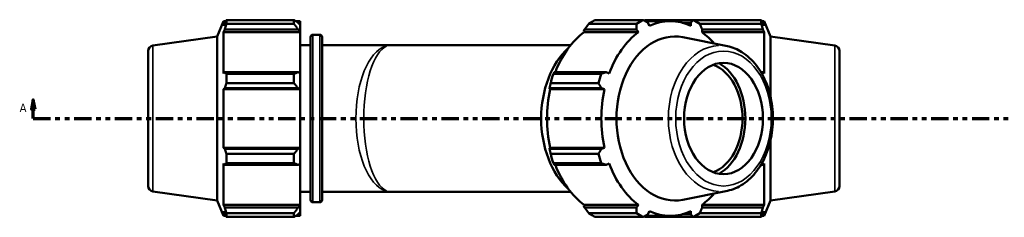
# Model space of a CAD drawing. Header units: inches. Extents: x 0.1 to 68.7, y -24.6 to 44.1.
# Tile 7 of 9: x 15.8 to 36.7, y 30.4 to 34.6. Entities that reach past the tile are written whole.
import ezdxf

# ---------------------------------------------------------------- set-up
doc = ezdxf.new("R2010")
doc.units = ezdxf.units.IN
doc.header["$MEASUREMENT"] = 0
doc.linetypes.add('DOUBLE_DASH_CHAIN', pattern=[1.2403, 0.6614, -0.0827, 0.1654, -0.0827, 0.1654, -0.0827])
for name, color, linetype, lineweight in [('Section Line (ANSI)', 7, 'DOUBLE_DASH_CHAIN', 70), ('Visible (ANSI)', 7, 'Continuous', 50), ('Visible Narrow (ANSI)', 7, 'Continuous', 35)]:
    doc.layers.add(name, color=color, linetype=linetype, lineweight=lineweight)
doc.styles.add('Label Text (ANSI)', font='tahoma.ttf')

# ---------------------------------------------------------------- blocks, each defined once
blk = doc.blocks.new('2dTransSection0')
at = {"layer": 'Section Line (ANSI)', "linetype": 'Continuous'}
for p, q in [((16.098, 32.86), (16.058, 32.663)), ((16.098, 32.663), (16.098, 32.86)), ((16.137, 32.663), (16.098, 32.86)), ((16.058, 32.663), (16.137, 32.663)), ((16.098, 32.466), (16.098, 32.663)), ((16.098, 32.466), (16.466, 32.466))]:
    blk.add_line(p, q, dxfattribs=at)
at = {"layer": 'Section Line (ANSI)', "linetype": 'DOUBLE_DASH_CHAIN', "ltscale": 0.55435}
blk.add_line((16.098, 32.466), (46.719, 32.466), dxfattribs=at)
at = {"layer": 'Section Line (ANSI)', "linetype": 'Continuous', "flags": 128}
blk.add_lwpolyline([(16.137, 32.663), (16.098, 32.86), (16.058, 32.663), (16.137, 32.663)], dxfattribs=at)
at = {"layer": 'Section Line (ANSI)'}
blk.add_solid([(16.137, 32.663), (16.098, 32.86), (16.058, 32.663), (16.137, 32.663)], dxfattribs=at)
at = {"layer": 'Section Line (ANSI)', "insert": (15.808, 32.604), "char_height": 0.18, "attachment_point": 7, "style": 'Label Text (ANSI)'}
blk.add_mtext('A', dxfattribs=at)

msp = doc.modelspace()

# ---------------------------------------------------------------- linework, layer by layer
at = {"layer": 'Visible (ANSI)'}
for p, q in [((20.0049, 34.2107), (20.1361, 34.5356)), ((20.1361, 34.5356), (20.1361, 34.4398)), ((20.1361, 34.5356), (20.1834, 34.5356)), ((20.1631, 34.5035), (20.1361, 34.4398)), ((20.1991, 34.4795), (20.1991, 34.5599)), ((20.1991, 34.5599), (21.633, 34.5599)), ((21.633, 34.4795), (21.633, 34.5599)), ((21.6717, 34.5356), (21.7665, 34.5356)), ((21.7665, 34.461), (21.722, 34.5035)), ((21.7665, 34.461), (21.7665, 34.5356)), ((28.0313, 34.5599), (29.0452, 34.5599)), ((29.0902, 34.5356), (29.6225, 34.5356)), ((30.1107, 34.5599), (29.0968, 34.5599)), ((29.1825, 34.4398), (29.1492, 34.5035)), ((29.8792, 34.5035), (30.0576, 34.5035)), ((30.0576, 34.5035), (30.0624, 34.4398)), ((30.1208, 34.5599), (30.1208, 34.5547)), ((30.1208, 34.5599), (31.5546, 34.5599)), ((31.5546, 34.4795), (31.5546, 34.5599)), ((31.5703, 34.5356), (31.6176, 34.5356)), ((31.6176, 34.4398), (31.5906, 34.5035)), ((31.6176, 34.4398), (31.6176, 34.5356)), ((31.7489, 34.2107), (31.6176, 34.5356)), ((20.1361, 34.3018), (20.1631, 34.361)), ((21.7665, 34.3018), (20.1361, 34.3018)), ((20.1361, 34.3018), (20.1361, 33.4218)), ((20.1631, 34.361), (21.722, 34.361)), ((21.633, 34.4795), (20.1991, 34.4795)), ((21.722, 34.361), (21.7665, 34.3215)), ((21.7665, 34.461), (21.7665, 34.3215)), ((21.7665, 34.3215), (21.7665, 34.3018)), ((21.7665, 33.4321), (21.7665, 34.3018)), ((27.7868, 34.3215), (27.8037, 34.361)), ((27.794, 34.3018), (27.7868, 34.3215)), ((27.794, 34.3018), (28.9468, 34.3018)), ((27.8037, 34.361), (28.906, 34.361)), ((28.9079, 34.4795), (27.894, 34.4795)), ((28.906, 34.361), (28.9468, 34.3018)), ((31.5546, 34.4795), (30.248, 34.4795)), ((30.2981, 34.3018), (30.3008, 34.361)), ((30.2981, 34.3018), (31.6176, 34.3018)), ((30.3008, 34.361), (31.5906, 34.361)), ((31.5906, 34.361), (31.6176, 34.3018)), ((31.6176, 33.4218), (31.6176, 34.3018)), ((18.6387, 34.0187), (20.0049, 34.2107)), ((20.0049, 30.722), (20.0049, 34.2107)), ((21.9867, 30.7337), (21.9867, 34.199)), ((22.034, 34.2463), (22.184, 34.2463)), ((22.2313, 34.199), (22.2313, 30.7337)), ((30.8356, 34.0032), (29.8886, 34.1933)), ((31.7489, 32.9418), (31.7489, 34.2107)), ((33.115, 34.0187), (31.7489, 34.2107)), ((18.5369, 33.9015), (18.5369, 31.0312)), ((21.7665, 34.0238), (21.9867, 34.0238)), ((22.2313, 34.0238), (23.6909, 34.0238)), ((23.6909, 34.0238), (27.5063, 34.0238)), ((33.2169, 33.9015), (33.2169, 31.0312)), ((20.1631, 33.4526), (20.1361, 33.4218)), ((21.722, 33.4526), (20.1631, 33.4526)), ((21.7665, 33.4321), (21.722, 33.4526)), ((28.2637, 33.4526), (27.1614, 33.4526)), ((28.3246, 33.4218), (28.2637, 33.4526)), ((31.5906, 33.4526), (31.5468, 33.4526)), ((31.6176, 33.4218), (31.5906, 33.4526)), ((20.1991, 33.2197), (20.1991, 33.414)), ((20.1991, 33.414), (21.633, 33.414)), ((21.633, 33.2197), (21.633, 33.414)), ((21.7665, 33.4321), (21.7665, 33.0953)), ((27.1406, 33.414), (28.1545, 33.414)), ((20.1361, 33.0886), (20.1631, 33.1087)), ((21.7665, 33.0886), (20.1361, 33.0886)), ((20.1361, 33.0886), (20.1361, 31.8441)), ((20.1631, 33.1087), (21.722, 33.1087)), ((21.633, 33.2197), (20.1991, 33.2197)), ((21.722, 33.1087), (21.7665, 33.0953)), ((21.7665, 33.0953), (21.7665, 33.0886)), ((21.7665, 31.8441), (21.7665, 33.0886)), ((27.0592, 33.0953), (27.0606, 33.1087)), ((27.0742, 33.0886), (27.0592, 33.0953)), ((27.0606, 33.1087), (28.1629, 33.1087)), ((27.0742, 33.0886), (28.227, 33.0886)), ((28.0976, 33.2197), (27.0837, 33.2197)), ((28.1629, 33.1087), (28.227, 33.0886)), ((31.7489, 30.722), (31.7489, 31.9909)), ((20.1631, 31.824), (20.1361, 31.8441)), ((21.7665, 31.8441), (20.1361, 31.8441)), ((21.722, 31.824), (20.1631, 31.824)), ((21.7665, 31.8374), (21.722, 31.824)), ((21.7665, 31.8441), (21.7665, 31.8374)), ((21.7665, 31.8374), (21.7665, 31.5006)), ((27.0592, 31.8374), (27.0742, 31.8441)), ((27.0606, 31.824), (27.0592, 31.8374)), ((28.1629, 31.824), (27.0606, 31.824)), ((27.0742, 31.8441), (28.227, 31.8441)), ((28.227, 31.8441), (28.1629, 31.824)), ((20.1991, 31.7129), (21.633, 31.7129)), ((20.1991, 31.5187), (20.1991, 31.7129)), ((21.633, 31.5187), (21.633, 31.7129)), ((27.0837, 31.7129), (28.0976, 31.7129)), ((20.1361, 31.5109), (20.1361, 30.6309)), ((20.1361, 31.5109), (20.1631, 31.4801)), ((20.1631, 31.4801), (21.722, 31.4801)), ((21.633, 31.5187), (20.1991, 31.5187)), ((21.722, 31.4801), (21.7665, 31.5006)), ((21.7665, 30.6309), (21.7665, 31.5006)), ((28.1545, 31.5187), (27.1406, 31.5187)), ((27.1614, 31.4801), (28.2637, 31.4801)), ((28.2637, 31.4801), (28.3246, 31.5109)), ((31.5468, 31.4801), (31.5906, 31.4801)), ((31.5906, 31.4801), (31.6176, 31.5109)), ((31.6176, 30.6309), (31.6176, 31.5109)), ((18.6387, 30.914), (20.0049, 30.722)), ((21.7665, 30.9088), (21.9867, 30.9088)), ((22.2313, 30.9088), (23.6909, 30.9088)), ((23.6909, 30.9088), (27.5063, 30.9088)), ((30.8356, 30.9295), (29.8886, 30.7394)), ((33.115, 30.914), (31.7489, 30.722)), ((20.0049, 30.722), (20.1361, 30.3971)), ((20.1631, 30.5717), (20.1361, 30.6309)), ((21.7665, 30.6309), (20.1361, 30.6309)), ((21.722, 30.5717), (20.1631, 30.5717)), ((21.7665, 30.6112), (21.722, 30.5717)), ((21.7665, 30.6309), (21.7665, 30.6112)), ((21.7665, 30.6112), (21.7665, 30.4716)), ((22.034, 30.6863), (22.184, 30.6863)), ((27.7868, 30.6112), (27.794, 30.6309)), ((27.8037, 30.5717), (27.7868, 30.6112)), ((27.794, 30.6309), (28.9468, 30.6309)), ((28.906, 30.5717), (27.8037, 30.5717)), ((28.9468, 30.6309), (28.906, 30.5717)), ((30.3008, 30.5717), (30.2981, 30.6309)), ((30.2981, 30.6309), (31.6176, 30.6309)), ((31.5906, 30.5717), (30.3008, 30.5717)), ((31.6176, 30.6309), (31.5906, 30.5717)), ((31.7489, 30.722), (31.6176, 30.3971)), ((20.1361, 30.4929), (20.1631, 30.4292)), ((20.1361, 30.4929), (20.1361, 30.3971)), ((20.1361, 30.3971), (20.1834, 30.3971)), ((20.1991, 30.3728), (20.1991, 30.4532)), ((20.1991, 30.4532), (21.633, 30.4532)), ((21.633, 30.3728), (20.1991, 30.3728)), ((21.633, 30.3728), (21.633, 30.4532)), ((21.6717, 30.3971), (21.7665, 30.3971)), ((21.722, 30.4292), (21.7665, 30.4716)), ((21.7665, 30.3971), (21.7665, 30.4716)), ((27.894, 30.4532), (28.9079, 30.4532)), ((29.0452, 30.3728), (28.0313, 30.3728)), ((29.0902, 30.3971), (29.6225, 30.3971)), ((29.0968, 30.3728), (30.1107, 30.3728)), ((29.1492, 30.4292), (29.1825, 30.4929)), ((30.0576, 30.4292), (29.8792, 30.4292)), ((30.0624, 30.4929), (30.0576, 30.4292)), ((30.1208, 30.378), (30.1208, 30.3728)), ((31.5546, 30.3728), (30.1208, 30.3728)), ((30.248, 30.4532), (31.5546, 30.4532)), ((31.5546, 30.3728), (31.5546, 30.4532)), ((31.5703, 30.3971), (31.6176, 30.3971)), ((31.5906, 30.4292), (31.6176, 30.4929)), ((31.6176, 30.3971), (31.6176, 30.4929))]:
    msp.add_line(p, q, dxfattribs=at)
for centre, radius, start, end in [((22.034, 34.199), 0.0473, 90, 180), ((22.184, 34.199), 0.0473, 0, 90), ((18.6552, 33.9015), 0.1183, 98, 180), ((33.0985, 33.9015), 0.1183, 0, 82), ((18.6552, 31.0312), 0.1183, 180, 262), ((33.0985, 31.0312), 0.1183, 278, 0), ((22.034, 30.7337), 0.0473, 180, 270), ((22.184, 30.7337), 0.0473, 270, 0)]:
    msp.add_arc(centre, radius, start, end, dxfattribs=at)
for centre, major_axis, start_param, end_param in [((28.5641, 32.4663), (0, 2.225), 0.3454353, 0.4399629), ((29.578, 32.4663), (0, 2.225), 0.3454353, 0.4399629), ((29.6225, 32.4663), (0, 2.0692), 5.9777527, 6.5886179), ((29.578, 32.4663), (0, 2.225), 5.8432224, 5.93775), ((28.4697, 32.4663), (0, 2.0693), 0.4799655, 1.0739634), ((29.6225, 32.4663), (0, -2.0692), 3.6215582, 4.2324234), ((29.7153, 32.4663), (0, 1.7443), 6.1421777, 9.5657856), ((29.6225, 32.4663), (0, 2.0692), 5.5909499, 5.8032198), ((28.1409, 32.4663), (0, -1.78), 3.7146415, 5.7101364), ((30.3208, 32.4663), (0, -1.1831), 0.2614774, 2.8801152), ((30.3208, 32.4663), (0, -1.269), 0.3863149, 2.7552777), ((28.5641, 32.4663), (0, 2.225), 1.1308334, 1.225361), ((29.578, 32.4663), (0, -2.225), 4.2724261, 4.3669537), ((28.4697, 32.4663), (0, 2.0692), 1.2653637, 1.8762289), ((29.6225, 32.4663), (0, -2.0692), 4.4069564, 5.0178216), ((28.5641, 32.4663), (0, 2.225), 1.9162316, 2.0107592), ((29.578, 32.4663), (0, -2.225), 5.0578243, 5.1523519), ((28.4697, 32.4663), (0, 2.0692), 2.0676292, 2.6616271), ((29.6225, 32.4663), (0, -2.0693), 5.1923545, 5.8032198), ((29.6225, 32.4663), (0, 2.0693), 3.6215582, 3.8338281), ((28.5641, 32.4663), (0, -2.225), 5.8432224, 5.93775), ((29.578, 32.4663), (0, -2.225), 5.8432224, 5.93775), ((29.6225, 32.4663), (0, -2.0693), 5.9777527, 6.5886179), ((29.578, 32.4663), (0, -2.225), 0.3454353, 0.4399629)]:
    msp.add_ellipse(centre, major_axis=major_axis, ratio=0.7071068, start_param=start_param, end_param=end_param, dxfattribs=at)
msp.add_ellipse((30.7533, 32.4663), major_axis=(0, 1.1831), ratio=0.7071068, dxfattribs=at)
for points, weights in [([(20.1631, 34.5035), (20.1804, 34.5311), (20.1991, 34.5599)], [1.0048266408, 1.00281981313, 1]), ([(21.722, 34.5035), (21.6792, 34.5311), (21.633, 34.5599)], [1.00502265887, 1.00955999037, 1.01328995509]), ([(29.0452, 34.5599), (29.0985, 34.5311), (29.1492, 34.5035)], [2.39104022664, 2.42091427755, 2.44916063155]), ([(29.0968, 34.5599), (29.0818, 34.554), (29.067, 34.5481)], [1.00560820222, 1.00577665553, 1.00591043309]), ([(30.0576, 34.5035), (30.0838, 34.5311), (30.1107, 34.5599)], [2.44916063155, 2.42091427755, 2.39104022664]), ([(30.1208, 34.5599), (30.1185, 34.5585), (30.1162, 34.5571)], [1.01328995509, 1.01310616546, 1.01292041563]), ([(31.5546, 34.5599), (31.5733, 34.5311), (31.5906, 34.5035)], [1, 1.00281981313, 1.0048266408]), ([(20.1991, 34.4795), (20.1804, 34.419), (20.1631, 34.361)], [1, 1.00281981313, 1.0048266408]), ([(21.633, 34.4795), (21.6792, 34.419), (21.722, 34.361)], [1.01328995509, 1.00955999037, 1.00502265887]), ([(27.894, 34.4795), (27.8473, 34.419), (27.8037, 34.361)], [1.00560820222, 1.00642815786, 1.00642653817]), ([(28.906, 34.361), (28.9072, 34.419), (28.9079, 34.4795)], [2.44916063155, 2.42091427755, 2.39104022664]), ([(30.248, 34.4795), (30.2752, 34.419), (30.3008, 34.361)], [2.39104022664, 2.42091427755, 2.44916063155]), ([(31.5906, 34.361), (31.5733, 34.419), (31.5546, 34.4795)], [1.0048266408, 1.00281981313, 1]), ([(20.1631, 33.4526), (20.1804, 33.4337), (20.1991, 33.414)], [1.0048266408, 1.00281981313, 1]), ([(21.722, 33.4526), (21.6792, 33.4337), (21.633, 33.414)], [1.00502265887, 1.00955999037, 1.01328995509]), ([(27.1614, 33.4526), (27.1506, 33.4337), (27.1406, 33.414)], [1.00205930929, 1.00220665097, 1.00153576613]), ([(28.1545, 33.414), (28.2104, 33.4337), (28.2637, 33.4526)], [2.40042970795, 2.43042107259, 2.45877834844]), ([(31.5637, 33.4236), (31.5776, 33.4383), (31.5906, 33.4526)], [1.00132636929, 1.00330898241, 1.0048266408]), ([(20.1991, 33.2197), (20.1804, 33.1631), (20.1631, 33.1087)], [1, 1.00281981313, 1.0048266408]), ([(21.633, 33.2197), (21.6792, 33.1631), (21.722, 33.1087)], [1.01328995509, 1.00955999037, 1.00502265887]), ([(27.0837, 33.2197), (27.0713, 33.1631), (27.0606, 33.1087)], [1.00143450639, 1.00212628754, 1.00199991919]), ([(28.1629, 33.1087), (28.1312, 33.1631), (28.0976, 33.2197)], [2.45877834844, 2.43042107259, 2.40042970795]), ([(20.1631, 31.824), (20.1804, 31.7696), (20.1991, 31.7129)], [1.0048266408, 1.00281981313, 1]), ([(21.722, 31.824), (21.6792, 31.7696), (21.633, 31.7129)], [1.00502265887, 1.00955999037, 1.01328995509]), ([(27.0606, 31.824), (27.0713, 31.7696), (27.0837, 31.7129)], [1.00199991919, 1.00212628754, 1.00143450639]), ([(28.0976, 31.7129), (28.1312, 31.7696), (28.1629, 31.824)], [2.40042970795, 2.43042107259, 2.45877834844]), ([(20.1991, 31.5187), (20.1804, 31.499), (20.1631, 31.4801)], [1, 1.00281981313, 1.0048266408]), ([(21.633, 31.5187), (21.6792, 31.499), (21.722, 31.4801)], [1.01328995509, 1.00955999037, 1.00502265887]), ([(27.1406, 31.5187), (27.1506, 31.499), (27.1614, 31.4801)], [1.00153576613, 1.00220665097, 1.00205930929]), ([(28.2637, 31.4801), (28.2104, 31.499), (28.1545, 31.5187)], [2.45877834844, 2.43042107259, 2.40042970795]), ([(31.5906, 31.4801), (31.5776, 31.4944), (31.5637, 31.5091)], [1.0048266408, 1.00330898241, 1.00132636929]), ([(20.1631, 30.5717), (20.1804, 30.5137), (20.1991, 30.4532)], [1.0048266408, 1.00281981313, 1]), ([(21.722, 30.5717), (21.6792, 30.5137), (21.633, 30.4532)], [1.00502265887, 1.00955999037, 1.01328995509]), ([(27.8037, 30.5717), (27.8473, 30.5137), (27.894, 30.4532)], [1.00574632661, 1.0056263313, 1.0046855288]), ([(28.9079, 30.4532), (28.9072, 30.5137), (28.906, 30.5717)], [2.40042970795, 2.43042107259, 2.45877834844]), ([(30.3008, 30.5717), (30.2752, 30.5137), (30.248, 30.4532)], [2.43954291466, 2.41140748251, 2.38165074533]), ([(31.5546, 30.4532), (31.5733, 30.5137), (31.5906, 30.5717)], [1, 1.00281981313, 1.0048266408]), ([(20.1991, 30.3728), (20.1804, 30.4016), (20.1631, 30.4292)], [1, 1.00281981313, 1.0048266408]), ([(21.633, 30.3728), (21.6792, 30.4016), (21.722, 30.4292)], [1.01328995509, 1.00955999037, 1.00502265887]), ([(29.1492, 30.4292), (29.0985, 30.4016), (29.0452, 30.3728)], [2.45877834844, 2.43042107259, 2.40042970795]), ([(29.067, 30.3846), (29.0818, 30.3787), (29.0968, 30.3728)], [1.00478835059, 1.00462264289, 1.0044223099]), ([(30.1107, 30.3728), (30.0838, 30.4016), (30.0576, 30.4292)], [2.38165074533, 2.41140748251, 2.43954291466]), ([(30.1162, 30.3756), (30.1185, 30.3742), (30.1208, 30.3728)], [1.01292041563, 1.01310616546, 1.01328995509]), ([(31.5906, 30.4292), (31.5733, 30.4016), (31.5546, 30.3728)], [1.0048266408, 1.00281981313, 1])]:
    msp.add_rational_spline(points, weights, degree=2, dxfattribs=at)
msp.add_open_spline([(30.8356, 30.9295), (30.9523, 30.9529), (31.0654, 31.0012), (31.2776, 31.143), (31.376, 31.2385), (31.5481, 31.4681), (31.6209, 31.6035), (31.7322, 31.8991), (31.7702, 32.0596), (31.8078, 32.3887), (31.8073, 32.5573), (31.7677, 32.886), (31.7286, 33.0461), (31.6149, 33.3419), (31.5404, 33.4777), (31.3623, 33.7095), (31.259, 33.8061), (31.0482, 33.9387), (30.9435, 33.9816), (30.8356, 34.0032)], degree=3, knots=[0.1410076, 0.1410076, 0.1410076, 0.1410076, 0.4415196, 0.4415196, 0.7561031, 0.7561031, 1.0818277, 1.0818277, 1.4106693, 1.4106693, 1.7396362, 1.7396362, 2.0686065, 2.0686065, 2.3974248, 2.3974248, 2.7229027, 2.7229027, 3.000585, 3.000585, 3.000585, 3.000585], dxfattribs=at)
at = {"layer": 'Visible Narrow (ANSI)'}
for p, q in [((22.034, 34.2244), (22.034, 30.7083)), ((22.184, 30.7083), (22.184, 34.2244)), ((18.6387, 30.9332), (18.6387, 33.9995)), ((33.115, 30.9332), (33.115, 33.9995))]:
    msp.add_line(p, q, dxfattribs=at)
for centre, major_axis, ratio, start_param, end_param in [((23.6909, 32.4663), (0, -1.5575), 0.4771406, 3.2986723, 6.1261057), ((23.6909, 32.4663), (0, 1.5575), 0.3697175, 0.1570796, 2.984513), ((30.6813, 32.4663), (0, 1.5523), 0.7071068, 0.0301727, 3.1114199)]:
    msp.add_ellipse(centre, major_axis=major_axis, ratio=ratio, start_param=start_param, end_param=end_param, dxfattribs=at)
msp.add_ellipse((30.7533, 32.4663), major_axis=(0, -1.4351), ratio=0.7071068, dxfattribs=at)

# ---------------------------------------------------------------- block references
at = {"layer": 'Section Line (ANSI)'}
msp.add_blockref('2dTransSection0', (0, 0), dxfattribs=at)

doc.saveas('drawing.dxf')
